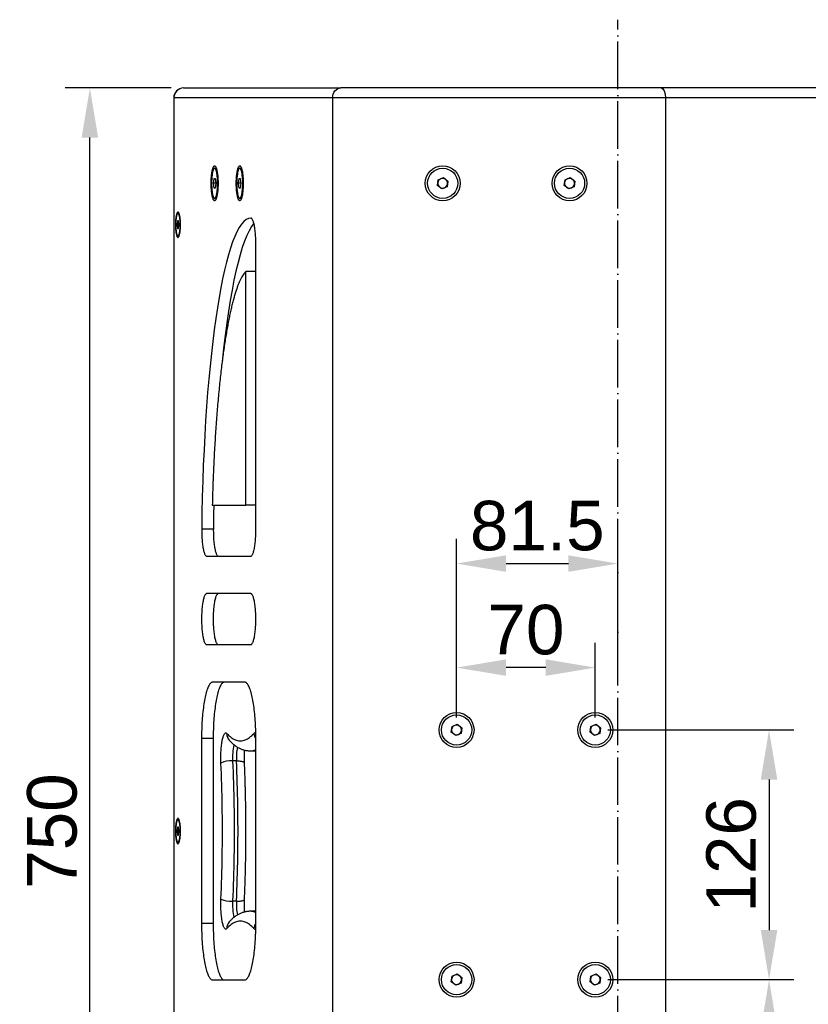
# Model space of a CAD drawing. Header units: millimetres. Extents: x 26293 to 29282, y 1612 to 3704.
# Tile 8 of 48: x 27691 to 28089, y 2661 to 3158. Entities that reach past the tile are written whole.
import ezdxf

# ---------------------------------------------------------------- set-up
doc = ezdxf.new("R2010")
doc.units = ezdxf.units.MM
doc.linetypes.add('ACAD_ISO04W100', pattern=[30, 24, -3, 0, -3])
for name, color, linetype in [('1', 7, 'Continuous'), ('2', 7, 'Continuous'), ('3', 1, 'ACAD_ISO04W100')]:
    doc.layers.add(name, color=color, linetype=linetype)
doc.styles.get("Standard").update_dxf_attribs({"font": 'arial.ttf'})
doc.dimstyles.new('ISO-25', dxfattribs={"dimscale": 10, "dimtxt": 2.5, "dimasz": 2.5, "dimexe": 1.25, "dimexo": 0.625, "dimtad": 1, "dimtoh": 1, "dimdsep": 46, "dimtxsty": 'Standard', "dimcen": 2.5, "dimadec": 1, "dimazin": 0, "dimtfac": 1, "dimtofl": 0, "dimtmove": 0, "dimatfit": 3, "dimfxl": 1, "dimarcsym": 0})

# ---------------------------------------------------------------- blocks, each defined once
blk = doc.blocks.new('*D9')
at = {"layer": '2', "color": 0, "lineweight": -2}
for p, q in [((27911.58, 2805.96), (27911.58, 2896.19)), ((27993.01, 2832.97), (27993.01, 2896.19)), ((27936.58, 2883.69), (27968.01, 2883.69))]:
    blk.add_line(p, q, dxfattribs=at)
at = {"layer": '2', "color": 0}
for points in [[(27936.58, 2887.85), (27936.58, 2879.52), (27911.58, 2883.69)], [(27968.01, 2887.85), (27968.01, 2879.52), (27993.01, 2883.69)]]:
    blk.add_solid(points, dxfattribs=at)
at = {"layer": 'Defpoints', "color": 0}
for p in [(27993.01, 2883.69), (27993.01, 2826.72), (27911.58, 2799.71)]:
    blk.add_point(p, dxfattribs=at)
at = {"layer": '2', "color": 0, "insert": (27952.3, 2902.7), "char_height": 25, "attachment_point": 5}
blk.add_mtext('81.5', dxfattribs=at)
blk = doc.blocks.new('*D10')
at = {"layer": '2', "color": 0, "lineweight": -2}
for p, q in [((27911.58, 2805.96), (27911.58, 2843.68)), ((27981.58, 2805.96), (27981.58, 2843.68)), ((27956.58, 2831.18), (27936.58, 2831.18))]:
    blk.add_line(p, q, dxfattribs=at)
at = {"layer": '2', "color": 0}
for points in [[(27936.58, 2835.35), (27936.58, 2827.02), (27911.58, 2831.18)], [(27956.58, 2835.35), (27956.58, 2827.02), (27981.58, 2831.18)]]:
    blk.add_solid(points, dxfattribs=at)
at = {"layer": 'Defpoints', "color": 0}
for p in [(27911.58, 2831.18), (27911.58, 2799.71), (27981.58, 2799.71)]:
    blk.add_point(p, dxfattribs=at)
at = {"layer": '2', "color": 0, "insert": (27946.58, 2850.2), "char_height": 25, "attachment_point": 5}
blk.add_mtext('70', dxfattribs=at)
blk = doc.blocks.new('*D11')
at = {"layer": '2', "color": 0, "lineweight": -2}
for p, q in [((27987.83, 2799.71), (28081.74, 2799.71)), ((28069.24, 2774.71), (28069.24, 2698.71)), ((27987.83, 2673.71), (28081.74, 2673.71))]:
    blk.add_line(p, q, dxfattribs=at)
at = {"layer": '2', "color": 0}
for points in [[(28065.08, 2774.71), (28073.41, 2774.71), (28069.24, 2799.71)], [(28065.08, 2698.71), (28073.41, 2698.71), (28069.24, 2673.71)]]:
    blk.add_solid(points, dxfattribs=at)
at = {"layer": 'Defpoints', "color": 0}
for p in [(27981.58, 2799.71), (27981.58, 2673.71), (28069.24, 2673.71)]:
    blk.add_point(p, dxfattribs=at)
at = {"layer": '2', "color": 0, "insert": (28050.23, 2736.71), "char_height": 25, "attachment_point": 5, "rotation": 90}
blk.add_mtext('126', dxfattribs=at)
blk = doc.blocks.new('*D12')
at = {"layer": '2', "color": 0, "lineweight": -2}
for p, q in [((27987.83, 2673.71), (28081.74, 2673.71)), ((28069.24, 2648.71), (28069.24, 2398.71)), ((27991.21, 2373.71), (28081.74, 2373.71))]:
    blk.add_line(p, q, dxfattribs=at)
at = {"layer": '2', "color": 0}
for points in [[(28065.08, 2648.71), (28073.41, 2648.71), (28069.24, 2673.71)], [(28065.08, 2398.71), (28073.41, 2398.71), (28069.24, 2373.71)]]:
    blk.add_solid(points, dxfattribs=at)
at = {"layer": 'Defpoints', "color": 0}
for p in [(27981.58, 2673.71), (27984.96, 2373.71), (28069.24, 2373.71)]:
    blk.add_point(p, dxfattribs=at)
at = {"layer": '2', "color": 0, "insert": (28050.22, 2523.71), "char_height": 25, "attachment_point": 5, "rotation": 90}
blk.add_mtext('300', dxfattribs=at)
blk = doc.blocks.new('*D19')
at = {"layer": '2', "color": 0, "lineweight": -2}
for p, q in [((27767.6, 3123.71), (27714.07, 3123.71)), ((27726.57, 2398.71), (27726.57, 3098.71)), ((27767.6, 2373.71), (27714.07, 2373.71))]:
    blk.add_line(p, q, dxfattribs=at)
at = {"layer": '2', "color": 0}
for points in [[(27722.41, 3098.71), (27730.74, 3098.71), (27726.57, 3123.71)], [(27722.41, 2398.71), (27730.74, 2398.71), (27726.57, 2373.71)]]:
    blk.add_solid(points, dxfattribs=at)
at = {"layer": 'Defpoints', "color": 0}
for p in [(27726.57, 3123.71), (27773.85, 3123.71), (27773.85, 2373.71)]:
    blk.add_point(p, dxfattribs=at)
at = {"layer": '2', "color": 0, "insert": (27707.56, 2748.71), "char_height": 25, "attachment_point": 5, "rotation": 90}
blk.add_mtext('750', dxfattribs=at)

msp = doc.modelspace()

# ---------------------------------------------------------------- linework, layer by layer
at = {"layer": '1'}
for p, q in [((27773.846, 3123.712), (27853.109, 3123.712)), ((28014.911, 3123.712), (27853.109, 3123.712)), ((28163.415, 3123.712), (28014.911, 3123.712)), ((27768.846, 3118.712), (27768.846, 3108.712)), ((27768.947, 3118.712), (27768.846, 3118.712)), ((27818.006, 3118.712), (27768.947, 3118.712)), ((27768.947, 3118.712), (27768.947, 3108.712)), ((27969.006, 3118.712), (27818.006, 3118.712)), ((27849.02, 3118.712), (27849.02, 2378.712)), ((28137.006, 3118.712), (27969.006, 3118.712)), ((28017.02, 3118.712), (28017.02, 3108.712)), ((27768.846, 3108.712), (27768.846, 2388.712)), ((27768.846, 3108.712), (27768.947, 3108.712)), ((27768.947, 3108.712), (27768.947, 2388.712)), ((28017.02, 3108.712), (28017.02, 2388.712)), ((27789.485, 3083.232), (27790.359, 3083.232)), ((27802.187, 3083.232), (27803.061, 3083.232)), ((27788.912, 3075.612), (27789.199, 3078.112)), ((27789.199, 3078.112), (27789.772, 3078.112)), ((27789.772, 3078.112), (27790.058, 3075.612)), ((27801.614, 3075.612), (27801.901, 3078.112)), ((27801.901, 3078.112), (27802.474, 3078.112)), ((27802.474, 3078.112), (27802.76, 3075.612)), ((27901.917, 3074.506), (27902.292, 3077.368)), ((27902.292, 3077.368), (27904.959, 3078.474)), ((27904.959, 3078.474), (27907.25, 3076.718)), ((27907.25, 3076.718), (27906.874, 3073.855)), ((27965.917, 3074.506), (27966.292, 3077.368)), ((27966.292, 3077.368), (27968.959, 3078.474)), ((27968.959, 3078.474), (27971.25, 3076.718)), ((27971.25, 3076.718), (27970.874, 3073.855)), ((27789.199, 3073.112), (27788.912, 3075.612)), ((27790.058, 3075.612), (27788.912, 3075.612)), ((27789.772, 3073.112), (27789.199, 3073.112)), ((27790.058, 3075.612), (27789.772, 3073.112)), ((27801.901, 3073.112), (27801.614, 3075.612)), ((27802.76, 3075.612), (27801.614, 3075.612)), ((27802.474, 3073.112), (27801.901, 3073.112)), ((27802.76, 3075.612), (27802.474, 3073.112)), ((27904.208, 3072.75), (27901.917, 3074.506)), ((27906.874, 3073.855), (27904.208, 3072.75)), ((27968.208, 3072.75), (27965.917, 3074.506)), ((27970.874, 3073.855), (27968.208, 3072.75)), ((27790.359, 3067.992), (27789.485, 3067.992)), ((27803.061, 3067.992), (27802.187, 3067.992)), ((27770.775, 3056.712), (27770.544, 3054.712)), ((27771.237, 3056.712), (27770.775, 3056.712)), ((27771.599, 3060.382), (27771.006, 3060.382)), ((27771.468, 3054.712), (27771.237, 3056.712)), ((27770.544, 3054.712), (27770.775, 3052.712)), ((27771.468, 3054.712), (27770.544, 3054.712)), ((27770.775, 3052.712), (27771.237, 3052.712)), ((27771.237, 3052.712), (27771.468, 3054.712)), ((27771.006, 3049.042), (27771.599, 3049.042)), ((27810.303, 2900.332), (27810.303, 3045.183)), ((27805.198, 2913.192), (27805.198, 3031.07)), ((27810.303, 3031.07), (27805.198, 3031.07)), ((27788.323, 2913.192), (27805.198, 2913.192)), ((27810.303, 2913.192), (27805.198, 2913.192)), ((27788.857, 2901.087), (27782.977, 2901.087)), ((27785.525, 2887.471), (27807.75, 2887.471)), ((27807.75, 2868.519), (27785.45, 2868.519)), ((27785.45, 2842.797), (27807.75, 2842.797)), ((27804.661, 2823.845), (27788.54, 2823.845)), ((27909.292, 2801.468), (27911.959, 2802.574)), ((27911.959, 2802.574), (27914.25, 2800.818)), ((27979.292, 2801.468), (27981.959, 2802.574)), ((27981.959, 2802.574), (27984.25, 2800.818)), ((27908.917, 2798.606), (27909.292, 2801.468)), ((27911.208, 2796.85), (27908.917, 2798.606)), ((27913.874, 2797.955), (27911.208, 2796.85)), ((27914.25, 2800.818), (27913.874, 2797.955)), ((27978.917, 2798.606), (27979.292, 2801.468)), ((27981.208, 2796.85), (27978.917, 2798.606)), ((27983.874, 2797.955), (27981.208, 2796.85)), ((27984.25, 2800.818), (27983.874, 2797.955)), ((27782.897, 2795.416), (27782.897, 2702.007)), ((27788.778, 2795.416), (27782.897, 2795.416)), ((27788.778, 2795.416), (27788.778, 2702.007)), ((27810.303, 2702.007), (27810.303, 2795.416)), ((27807.381, 2789.212), (27809.342, 2789.212)), ((27800.544, 2784.109), (27798.584, 2784.109)), ((27771.599, 2754.382), (27771.006, 2754.382)), ((27770.775, 2750.712), (27770.544, 2748.712)), ((27770.544, 2748.712), (27770.775, 2746.712)), ((27771.468, 2748.712), (27770.544, 2748.712)), ((27771.237, 2750.712), (27770.775, 2750.712)), ((27771.468, 2748.712), (27771.237, 2750.712)), ((27771.237, 2746.712), (27771.468, 2748.712)), ((27770.775, 2746.712), (27771.237, 2746.712)), ((27771.006, 2743.042), (27771.599, 2743.042)), ((27800.544, 2713.315), (27798.584, 2713.315)), ((27809.342, 2708.212), (27807.381, 2708.212)), ((27788.778, 2702.007), (27782.897, 2702.007)), ((27788.54, 2673.579), (27804.661, 2673.579)), ((27908.917, 2672.606), (27909.292, 2675.468)), ((27909.292, 2675.468), (27911.959, 2676.574)), ((27911.959, 2676.574), (27914.25, 2674.818)), ((27914.25, 2674.818), (27913.874, 2671.955)), ((27978.917, 2672.606), (27979.292, 2675.468)), ((27979.292, 2675.468), (27981.959, 2676.574)), ((27981.959, 2676.574), (27984.25, 2674.818)), ((27984.25, 2674.818), (27983.874, 2671.955)), ((27911.208, 2670.85), (27908.917, 2672.606)), ((27913.874, 2671.955), (27911.208, 2670.85)), ((27981.208, 2670.85), (27978.917, 2672.606)), ((27983.874, 2671.955), (27981.208, 2670.85))]:
    msp.add_line(p, q, dxfattribs=at)
at = {"layer": '1', "flags": 128}
for points in [[(27787.739, 3075.612), (27787.743, 3076.254), (27787.757, 3076.893), (27787.78, 3077.525), (27787.813, 3078.147), (27787.854, 3078.755), (27787.904, 3079.347), (27787.962, 3079.919), (27788.029, 3080.467), (27788.103, 3080.99), (27788.184, 3081.484), (27788.273, 3081.947), (27788.368, 3082.376), (27788.469, 3082.769), (27788.575, 3083.123), (27788.687, 3083.438), (27788.802, 3083.711), (27788.921, 3083.941), (27789.043, 3084.126), (27789.168, 3084.265), (27789.294, 3084.359), (27789.421, 3084.406), (27789.549, 3084.406), (27789.676, 3084.359), (27789.802, 3084.265), (27789.927, 3084.126), (27790.049, 3083.941), (27790.168, 3083.711), (27790.284, 3083.438), (27790.395, 3083.123), (27790.501, 3082.769), (27790.602, 3082.376), (27790.697, 3081.947), (27790.786, 3081.484), (27790.868, 3080.99), (27790.942, 3080.467), (27791.008, 3079.919), (27791.067, 3079.347), (27791.117, 3078.755), (27791.158, 3078.147), (27791.19, 3077.525), (27791.213, 3076.893), (27791.227, 3076.254), (27791.232, 3075.612), (27791.227, 3074.969), (27791.213, 3074.331), (27791.19, 3073.698), (27791.158, 3073.077), (27791.117, 3072.468), (27791.067, 3071.877), (27791.008, 3071.305), (27790.942, 3070.756), (27790.868, 3070.234), (27790.786, 3069.739), (27790.697, 3069.277), (27790.602, 3068.848), (27790.501, 3068.455), (27790.395, 3068.1), (27790.284, 3067.786), (27790.168, 3067.513), (27790.049, 3067.283), (27789.927, 3067.098), (27789.802, 3066.958), (27789.676, 3066.865), (27789.549, 3066.818), (27789.421, 3066.818), (27789.294, 3066.865), (27789.168, 3066.958), (27789.043, 3067.098), (27788.921, 3067.283), (27788.802, 3067.513), (27788.687, 3067.786), (27788.575, 3068.1), (27788.469, 3068.455), (27788.368, 3068.848), (27788.273, 3069.277), (27788.184, 3069.739), (27788.103, 3070.234), (27788.029, 3070.756), (27787.962, 3071.305), (27787.904, 3071.877), (27787.854, 3072.468), (27787.813, 3073.077), (27787.78, 3073.698), (27787.757, 3074.331), (27787.743, 3074.969), (27787.739, 3075.612)], [(27790.998, 3075.612), (27790.993, 3076.21), (27790.979, 3076.804), (27790.956, 3077.391), (27790.924, 3077.967), (27790.882, 3078.528), (27790.833, 3079.071), (27790.775, 3079.593), (27790.709, 3080.091), (27790.635, 3080.561), (27790.555, 3081), (27790.467, 3081.406), (27790.374, 3081.777), (27790.275, 3082.109), (27790.172, 3082.401), (27790.064, 3082.652), (27789.953, 3082.859), (27789.838, 3083.021), (27789.722, 3083.138), (27789.604, 3083.208), (27789.485, 3083.232), (27789.367, 3083.208), (27789.249, 3083.138), (27789.132, 3083.021), (27789.018, 3082.859), (27788.906, 3082.652), (27788.799, 3082.401), (27788.695, 3082.109), (27788.596, 3081.777), (27788.503, 3081.406), (27788.416, 3081), (27788.335, 3080.561), (27788.262, 3080.091), (27788.196, 3079.593), (27788.138, 3079.071), (27788.088, 3078.528), (27788.047, 3077.967), (27788.015, 3077.391), (27787.991, 3076.804), (27787.978, 3076.21), (27787.973, 3075.612), (27787.978, 3075.014), (27787.991, 3074.42), (27788.015, 3073.833), (27788.047, 3073.257), (27788.088, 3072.696), (27788.138, 3072.152), (27788.196, 3071.63), (27788.262, 3071.133), (27788.335, 3070.663), (27788.416, 3070.224), (27788.503, 3069.818), (27788.596, 3069.447), (27788.695, 3069.115), (27788.799, 3068.822), (27788.906, 3068.572), (27789.018, 3068.365), (27789.132, 3068.202), (27789.249, 3068.086), (27789.367, 3068.015), (27789.485, 3067.992), (27789.604, 3068.015), (27789.722, 3068.086), (27789.838, 3068.202), (27789.953, 3068.365), (27790.064, 3068.572), (27790.172, 3068.822), (27790.275, 3069.115), (27790.374, 3069.447), (27790.467, 3069.818), (27790.555, 3070.224), (27790.635, 3070.663), (27790.709, 3071.133), (27790.775, 3071.63), (27790.833, 3072.152), (27790.882, 3072.696), (27790.924, 3073.257), (27790.956, 3073.833), (27790.979, 3074.42), (27790.993, 3075.014), (27790.998, 3075.612)], [(27800.441, 3075.612), (27800.445, 3076.254), (27800.459, 3076.893), (27800.483, 3077.525), (27800.515, 3078.147), (27800.556, 3078.755), (27800.606, 3079.347), (27800.664, 3079.919), (27800.731, 3080.467), (27800.805, 3080.99), (27800.887, 3081.484), (27800.975, 3081.947), (27801.07, 3082.376), (27801.171, 3082.769), (27801.278, 3083.123), (27801.389, 3083.438), (27801.504, 3083.711), (27801.623, 3083.941), (27801.746, 3084.126), (27801.87, 3084.265), (27801.996, 3084.359), (27802.124, 3084.406), (27802.251, 3084.406), (27802.378, 3084.359), (27802.505, 3084.265), (27802.629, 3084.126), (27802.751, 3083.941), (27802.87, 3083.711), (27802.986, 3083.438), (27803.097, 3083.123), (27803.204, 3082.769), (27803.305, 3082.376), (27803.4, 3081.947), (27803.488, 3081.484), (27803.57, 3080.99), (27803.644, 3080.467), (27803.71, 3079.919), (27803.769, 3079.347), (27803.819, 3078.755), (27803.86, 3078.147), (27803.892, 3077.525), (27803.915, 3076.893), (27803.929, 3076.254), (27803.934, 3075.612), (27803.929, 3074.969), (27803.915, 3074.331), (27803.892, 3073.698), (27803.86, 3073.077), (27803.819, 3072.468), (27803.769, 3071.877), (27803.71, 3071.305), (27803.644, 3070.756), (27803.57, 3070.234), (27803.488, 3069.739), (27803.4, 3069.277), (27803.305, 3068.848), (27803.204, 3068.455), (27803.097, 3068.1), (27802.986, 3067.786), (27802.87, 3067.513), (27802.751, 3067.283), (27802.629, 3067.098), (27802.505, 3066.958), (27802.378, 3066.865), (27802.251, 3066.818), (27802.124, 3066.818), (27801.996, 3066.865), (27801.87, 3066.958), (27801.746, 3067.098), (27801.623, 3067.283), (27801.504, 3067.513), (27801.389, 3067.786), (27801.278, 3068.1), (27801.171, 3068.455), (27801.07, 3068.848), (27800.975, 3069.277), (27800.887, 3069.739), (27800.805, 3070.234), (27800.731, 3070.756), (27800.664, 3071.305), (27800.606, 3071.877), (27800.556, 3072.468), (27800.515, 3073.077), (27800.483, 3073.698), (27800.459, 3074.331), (27800.445, 3074.969), (27800.441, 3075.612)], [(27803.7, 3075.612), (27803.695, 3076.21), (27803.681, 3076.804), (27803.658, 3077.391), (27803.626, 3077.967), (27803.585, 3078.528), (27803.535, 3079.071), (27803.477, 3079.593), (27803.411, 3080.091), (27803.337, 3080.561), (27803.257, 3081), (27803.17, 3081.406), (27803.076, 3081.777), (27802.978, 3082.109), (27802.874, 3082.401), (27802.766, 3082.652), (27802.655, 3082.859), (27802.54, 3083.021), (27802.424, 3083.138), (27802.306, 3083.208), (27802.187, 3083.232), (27802.069, 3083.208), (27801.951, 3083.138), (27801.834, 3083.021), (27801.72, 3082.859), (27801.609, 3082.652), (27801.501, 3082.401), (27801.397, 3082.109), (27801.298, 3081.777), (27801.205, 3081.406), (27801.118, 3081), (27801.037, 3080.561), (27800.964, 3080.091), (27800.898, 3079.593), (27800.84, 3079.071), (27800.79, 3078.528), (27800.749, 3077.967), (27800.717, 3077.391), (27800.694, 3076.804), (27800.68, 3076.21), (27800.675, 3075.612), (27800.68, 3075.014), (27800.694, 3074.42), (27800.717, 3073.833), (27800.749, 3073.257), (27800.79, 3072.696), (27800.84, 3072.152), (27800.898, 3071.63), (27800.964, 3071.133), (27801.037, 3070.663), (27801.118, 3070.224), (27801.205, 3069.818), (27801.298, 3069.447), (27801.397, 3069.115), (27801.501, 3068.822), (27801.609, 3068.572), (27801.72, 3068.365), (27801.834, 3068.202), (27801.951, 3068.086), (27802.069, 3068.015), (27802.187, 3067.992), (27802.306, 3068.015), (27802.424, 3068.086), (27802.54, 3068.202), (27802.655, 3068.365), (27802.766, 3068.572), (27802.874, 3068.822), (27802.978, 3069.115), (27803.076, 3069.447), (27803.17, 3069.818), (27803.257, 3070.224), (27803.337, 3070.663), (27803.411, 3071.133), (27803.477, 3071.63), (27803.535, 3072.152), (27803.585, 3072.696), (27803.626, 3073.257), (27803.658, 3073.833), (27803.681, 3074.42), (27803.695, 3075.014), (27803.7, 3075.612)], [(27772.286, 3054.712), (27772.281, 3055.262), (27772.267, 3055.808), (27772.243, 3056.346), (27772.21, 3056.872), (27772.169, 3057.382), (27772.119, 3057.872), (27772.06, 3058.339), (27771.994, 3058.779), (27771.92, 3059.188), (27771.84, 3059.565), (27771.754, 3059.906), (27771.662, 3060.208), (27771.565, 3060.469), (27771.464, 3060.688), (27771.359, 3060.863), (27771.252, 3060.992), (27771.143, 3061.075), (27771.033, 3061.11), (27770.923, 3061.099), (27770.814, 3061.039), (27770.706, 3060.933), (27770.6, 3060.781), (27770.497, 3060.584), (27770.398, 3060.344), (27770.303, 3060.062), (27770.214, 3059.74), (27770.131, 3059.381), (27770.054, 3058.987), (27769.984, 3058.562), (27769.921, 3058.109), (27769.867, 3057.63), (27769.821, 3057.129), (27769.784, 3056.611), (27769.756, 3056.078), (27769.737, 3055.536), (27769.727, 3054.987), (27769.727, 3054.436), (27769.737, 3053.888), (27769.756, 3053.345), (27769.784, 3052.813), (27769.821, 3052.295), (27769.867, 3051.794), (27769.921, 3051.315), (27769.984, 3050.861), (27770.054, 3050.436), (27770.131, 3050.043), (27770.214, 3049.684), (27770.303, 3049.362), (27770.398, 3049.08), (27770.497, 3048.839), (27770.6, 3048.642), (27770.706, 3048.49), (27770.814, 3048.384), (27770.923, 3048.325), (27771.033, 3048.313), (27771.143, 3048.349), (27771.252, 3048.431), (27771.359, 3048.561), (27771.464, 3048.735), (27771.565, 3048.954), (27771.662, 3049.216), (27771.754, 3049.518), (27771.84, 3049.859), (27771.92, 3050.235), (27771.994, 3050.645), (27772.06, 3051.085), (27772.119, 3051.552), (27772.169, 3052.042), (27772.21, 3052.552), (27772.243, 3053.078), (27772.267, 3053.616), (27772.281, 3054.162), (27772.286, 3054.712)], [(27769.872, 3054.712), (27769.877, 3054.196), (27769.891, 3053.685), (27769.914, 3053.182), (27769.946, 3052.692), (27769.988, 3052.219), (27770.037, 3051.766), (27770.095, 3051.337), (27770.16, 3050.937), (27770.232, 3050.568), (27770.31, 3050.233), (27770.395, 3049.936), (27770.484, 3049.678), (27770.578, 3049.461), (27770.675, 3049.288), (27770.775, 3049.16), (27770.877, 3049.079), (27770.98, 3049.043), (27771.083, 3049.055), (27771.186, 3049.114), (27771.287, 3049.219), (27771.385, 3049.369), (27771.481, 3049.564), (27771.573, 3049.801), (27771.66, 3050.08), (27771.741, 3050.396), (27771.817, 3050.748), (27771.885, 3051.134), (27771.947, 3051.548), (27772, 3051.989), (27772.046, 3052.453), (27772.082, 3052.935), (27772.11, 3053.432), (27772.129, 3053.94), (27772.138, 3054.454), (27772.138, 3054.97), (27772.129, 3055.484), (27772.11, 3055.991), (27772.082, 3056.488), (27772.046, 3056.971), (27772, 3057.434), (27771.947, 3057.875), (27771.885, 3058.29), (27771.817, 3058.675), (27771.741, 3059.028), (27771.66, 3059.344), (27771.573, 3059.622), (27771.481, 3059.86), (27771.385, 3060.054), (27771.287, 3060.205), (27771.186, 3060.31), (27771.083, 3060.369), (27770.98, 3060.38), (27770.877, 3060.345), (27770.775, 3060.263), (27770.675, 3060.135), (27770.578, 3059.962), (27770.484, 3059.746), (27770.395, 3059.488), (27770.31, 3059.19), (27770.232, 3058.856), (27770.16, 3058.487), (27770.095, 3058.086), (27770.037, 3057.658), (27769.988, 3057.205), (27769.946, 3056.732), (27769.914, 3056.242), (27769.891, 3055.739), (27769.877, 3055.227), (27769.872, 3054.712)], [(27810.303, 3045.183), (27810.298, 3045.96), (27810.284, 3046.733), (27810.261, 3047.501), (27810.229, 3048.261), (27810.187, 3049.009), (27810.137, 3049.744), (27810.078, 3050.461), (27810.01, 3051.16), (27809.935, 3051.836), (27809.851, 3052.489), (27809.76, 3053.114), (27809.661, 3053.711), (27809.555, 3054.277), (27809.443, 3054.809), (27809.325, 3055.307), (27809.2, 3055.767), (27809.071, 3056.189), (27808.937, 3056.571), (27808.798, 3056.911), (27808.656, 3057.208), (27808.51, 3057.461), (27808.361, 3057.67), (27808.21, 3057.833), (27808.058, 3057.95), (27807.905, 3058.02), (27807.75, 3058.044)], [(27782.977, 2901.087), (27782.972, 2900.311), (27782.977, 2899.535), (27782.991, 2898.762), (27783.015, 2897.995), (27783.047, 2897.237), (27783.089, 2896.49), (27783.139, 2895.756), (27783.198, 2895.04), (27783.266, 2894.342), (27783.342, 2893.667), (27783.426, 2893.016), (27783.517, 2892.391), (27783.616, 2891.795), (27783.721, 2891.231), (27783.834, 2890.699), (27783.952, 2890.203), (27784.076, 2889.743), (27784.206, 2889.322), (27784.34, 2888.941), (27784.478, 2888.602), (27784.621, 2888.305), (27784.766, 2888.052), (27784.915, 2887.844), (27785.065, 2887.681), (27785.217, 2887.565), (27785.371, 2887.495), (27785.525, 2887.471)], [(27788.857, 2901.087), (27788.853, 2900.311), (27788.858, 2899.535), (27788.872, 2898.762), (27788.895, 2897.995), (27788.928, 2897.237), (27788.97, 2896.49), (27789.02, 2895.756), (27789.079, 2895.04), (27789.147, 2894.342), (27789.222, 2893.667), (27789.306, 2893.016), (27789.398, 2892.391), (27789.496, 2891.795), (27789.602, 2891.231), (27789.714, 2890.699), (27789.833, 2890.203), (27789.957, 2889.743), (27790.086, 2889.322), (27790.22, 2888.941), (27790.359, 2888.602), (27790.501, 2888.305), (27790.647, 2888.052), (27790.795, 2887.844), (27790.946, 2887.681), (27791.098, 2887.565), (27791.251, 2887.495), (27791.405, 2887.471)], [(27807.75, 2887.471), (27807.905, 2887.495), (27808.058, 2887.565), (27808.21, 2887.682), (27808.361, 2887.845), (27808.51, 2888.054), (27808.656, 2888.307), (27808.798, 2888.604), (27808.937, 2888.944), (27809.071, 2889.326), (27809.2, 2889.748), (27809.325, 2890.208), (27809.443, 2890.706), (27809.555, 2891.238), (27809.661, 2891.804), (27809.76, 2892.4), (27809.851, 2893.026), (27809.935, 2893.679), (27810.01, 2894.355), (27810.078, 2895.054), (27810.137, 2895.771), (27810.187, 2896.506), (27810.229, 2897.254), (27810.261, 2898.014), (27810.284, 2898.782), (27810.298, 2899.555), (27810.303, 2900.332)], [(27785.45, 2868.519), (27785.296, 2868.495), (27785.142, 2868.425), (27784.99, 2868.308), (27784.839, 2868.145), (27784.691, 2867.936), (27784.545, 2867.683), (27784.402, 2867.386), (27784.264, 2867.046), (27784.129, 2866.664), (27784, 2866.242), (27783.876, 2865.782), (27783.757, 2865.284), (27783.645, 2864.752), (27783.539, 2864.186), (27783.441, 2863.589), (27783.349, 2862.964), (27783.266, 2862.311), (27783.19, 2861.635), (27783.122, 2860.936), (27783.063, 2860.219), (27783.013, 2859.484), (27782.972, 2858.736), (27782.939, 2857.976), (27782.916, 2857.208), (27782.902, 2856.435), (27782.897, 2855.658), (27782.902, 2854.882), (27782.916, 2854.108), (27782.939, 2853.34), (27782.972, 2852.58), (27783.013, 2851.832), (27783.063, 2851.098), (27783.122, 2850.38), (27783.19, 2849.681), (27783.266, 2849.005), (27783.349, 2848.352), (27783.441, 2847.727), (27783.539, 2847.13), (27783.645, 2846.564), (27783.757, 2846.032), (27783.876, 2845.534), (27784, 2845.074), (27784.129, 2844.652), (27784.264, 2844.271), (27784.402, 2843.93), (27784.545, 2843.633), (27784.691, 2843.38), (27784.839, 2843.171), (27784.99, 2843.008), (27785.142, 2842.891), (27785.296, 2842.821), (27785.45, 2842.797)], [(27791.331, 2868.519), (27791.176, 2868.495), (27791.023, 2868.425), (27790.87, 2868.308), (27790.72, 2868.145), (27790.571, 2867.936), (27790.425, 2867.683), (27790.283, 2867.386), (27790.144, 2867.046), (27790.01, 2866.664), (27789.881, 2866.242), (27789.756, 2865.782), (27789.638, 2865.284), (27789.526, 2864.752), (27789.42, 2864.186), (27789.321, 2863.589), (27789.23, 2862.964), (27789.146, 2862.311), (27789.07, 2861.635), (27789.003, 2860.936), (27788.944, 2860.219), (27788.894, 2859.484), (27788.852, 2858.736), (27788.82, 2857.976), (27788.797, 2857.208), (27788.783, 2856.435), (27788.778, 2855.658), (27788.783, 2854.882), (27788.797, 2854.108), (27788.82, 2853.34), (27788.852, 2852.58), (27788.894, 2851.832), (27788.944, 2851.098), (27789.003, 2850.38), (27789.07, 2849.681), (27789.146, 2849.005), (27789.23, 2848.352), (27789.321, 2847.727), (27789.42, 2847.13), (27789.526, 2846.564), (27789.638, 2846.032), (27789.756, 2845.534), (27789.881, 2845.074), (27790.01, 2844.652), (27790.144, 2844.271), (27790.283, 2843.93), (27790.425, 2843.633), (27790.571, 2843.38), (27790.72, 2843.171), (27790.87, 2843.008), (27791.023, 2842.891), (27791.176, 2842.821), (27791.331, 2842.797)], [(27807.75, 2842.797), (27807.905, 2842.821), (27808.058, 2842.891), (27808.21, 2843.008), (27808.361, 2843.171), (27808.51, 2843.38), (27808.656, 2843.633), (27808.798, 2843.93), (27808.937, 2844.271), (27809.071, 2844.652), (27809.2, 2845.074), (27809.325, 2845.534), (27809.443, 2846.032), (27809.555, 2846.564), (27809.661, 2847.13), (27809.76, 2847.727), (27809.851, 2848.352), (27809.935, 2849.005), (27810.01, 2849.681), (27810.078, 2850.38), (27810.137, 2851.098), (27810.187, 2851.832), (27810.229, 2852.58), (27810.261, 2853.34), (27810.284, 2854.108), (27810.298, 2854.882), (27810.303, 2855.658), (27810.298, 2856.435), (27810.284, 2857.208), (27810.261, 2857.976), (27810.229, 2858.736), (27810.187, 2859.484), (27810.137, 2860.219), (27810.078, 2860.936), (27810.01, 2861.635), (27809.935, 2862.311), (27809.851, 2862.964), (27809.76, 2863.589), (27809.661, 2864.186), (27809.555, 2864.752), (27809.443, 2865.284), (27809.325, 2865.782), (27809.2, 2866.242), (27809.071, 2866.664), (27808.937, 2867.046), (27808.798, 2867.386), (27808.656, 2867.683), (27808.51, 2867.936), (27808.361, 2868.145), (27808.21, 2868.308), (27808.058, 2868.425), (27807.905, 2868.495), (27807.75, 2868.519)], [(27788.54, 2823.845), (27788.307, 2823.821), (27788.074, 2823.748), (27787.842, 2823.627), (27787.611, 2823.457), (27787.382, 2823.24), (27787.155, 2822.975), (27786.93, 2822.663), (27786.708, 2822.305), (27786.489, 2821.9), (27786.273, 2821.45), (27786.062, 2820.956), (27785.854, 2820.419), (27785.652, 2819.838), (27785.454, 2819.216), (27785.261, 2818.553), (27785.074, 2817.85), (27784.893, 2817.11), (27784.718, 2816.332), (27784.55, 2815.518), (27784.389, 2814.67), (27784.234, 2813.79), (27784.087, 2812.878), (27783.948, 2811.935), (27783.816, 2810.965), (27783.693, 2809.968), (27783.577, 2808.947), (27783.471, 2807.902), (27783.373, 2806.836), (27783.283, 2805.75), (27783.203, 2804.647), (27783.132, 2803.528), (27783.07, 2802.395), (27783.017, 2801.25), (27782.974, 2800.095), (27782.941, 2798.933), (27782.917, 2797.764), (27782.902, 2796.591), (27782.897, 2795.416)], [(27794.42, 2823.845), (27794.187, 2823.821), (27793.954, 2823.748), (27793.722, 2823.627), (27793.492, 2823.457), (27793.262, 2823.24), (27793.035, 2822.975), (27792.81, 2822.663), (27792.588, 2822.305), (27792.369, 2821.9), (27792.154, 2821.45), (27791.942, 2820.956), (27791.735, 2820.419), (27791.532, 2819.838), (27791.334, 2819.216), (27791.142, 2818.553), (27790.955, 2817.85), (27790.774, 2817.11), (27790.599, 2816.332), (27790.431, 2815.518), (27790.269, 2814.67), (27790.115, 2813.79), (27789.968, 2812.878), (27789.828, 2811.935), (27789.697, 2810.965), (27789.573, 2809.968), (27789.458, 2808.947), (27789.351, 2807.902), (27789.253, 2806.836), (27789.164, 2805.75), (27789.084, 2804.647), (27789.013, 2803.528), (27788.951, 2802.395), (27788.898, 2801.25), (27788.855, 2800.095), (27788.821, 2798.933), (27788.797, 2797.764), (27788.783, 2796.591), (27788.778, 2795.416)], [(27810.303, 2795.416), (27810.298, 2796.591), (27810.284, 2797.764), (27810.26, 2798.933), (27810.226, 2800.095), (27810.183, 2801.25), (27810.13, 2802.395), (27810.068, 2803.528), (27809.997, 2804.647), (27809.917, 2805.75), (27809.828, 2806.836), (27809.73, 2807.902), (27809.623, 2808.947), (27809.508, 2809.968), (27809.384, 2810.965), (27809.253, 2811.935), (27809.113, 2812.878), (27808.966, 2813.79), (27808.812, 2814.67), (27808.65, 2815.518), (27808.482, 2816.332), (27808.307, 2817.11), (27808.126, 2817.85), (27807.939, 2818.553), (27807.747, 2819.216), (27807.549, 2819.838), (27807.346, 2820.419), (27807.139, 2820.956), (27806.927, 2821.45), (27806.712, 2821.9), (27806.493, 2822.305), (27806.271, 2822.663), (27806.046, 2822.975), (27805.818, 2823.24), (27805.589, 2823.457), (27805.358, 2823.627), (27805.127, 2823.748), (27804.894, 2823.821), (27804.661, 2823.845)], [(27792.714, 2783.04), (27792.685, 2783.809), (27792.667, 2784.585), (27792.657, 2785.365), (27792.658, 2786.147), (27792.668, 2786.927), (27792.688, 2787.702), (27792.718, 2788.47), (27792.757, 2789.226), (27792.805, 2789.969), (27792.862, 2790.696), (27792.928, 2791.402), (27793.003, 2792.087), (27793.087, 2792.747), (27793.178, 2793.379), (27793.277, 2793.981), (27793.383, 2794.551), (27793.496, 2795.086), (27793.616, 2795.584), (27793.741, 2796.044), (27793.872, 2796.464), (27794.008, 2796.841), (27794.148, 2797.175), (27794.292, 2797.464), (27794.44, 2797.708), (27794.59, 2797.904), (27794.742, 2798.052), (27794.896, 2798.153), (27795.051, 2798.204), (27795.206, 2798.207), (27795.361, 2798.161), (27795.515, 2798.066), (27795.668, 2797.923)], [(27795.668, 2797.923), (27796.205, 2797.355), (27796.745, 2796.833), (27797.286, 2796.359), (27797.828, 2795.931), (27798.373, 2795.551), (27798.918, 2795.218), (27799.464, 2794.933), (27800.011, 2794.694), (27800.559, 2794.504), (27801.108, 2794.361), (27801.657, 2794.265), (27802.206, 2794.218), (27802.755, 2794.218), (27803.305, 2794.265), (27803.854, 2794.361), (27804.402, 2794.504), (27804.95, 2794.694), (27805.497, 2794.933), (27806.044, 2795.218), (27806.589, 2795.551), (27807.133, 2795.931), (27807.676, 2796.359), (27808.217, 2796.833), (27808.756, 2797.355), (27809.294, 2797.923)], [(27792.714, 2714.383), (27792.827, 2717.092), (27792.93, 2719.81), (27793.024, 2722.537), (27793.109, 2725.271), (27793.184, 2728.012), (27793.251, 2730.76), (27793.307, 2733.513), (27793.355, 2736.27), (27793.392, 2739.031), (27793.421, 2741.795), (27793.44, 2744.561), (27793.449, 2747.328), (27793.449, 2750.096), (27793.44, 2752.863), (27793.421, 2755.629), (27793.392, 2758.393), (27793.355, 2761.154), (27793.307, 2763.911), (27793.251, 2766.664), (27793.184, 2769.411), (27793.109, 2772.153), (27793.024, 2774.887), (27792.93, 2777.614), (27792.827, 2780.332), (27792.714, 2783.04)], [(27798.584, 2784.109), (27798.7, 2781.316), (27798.807, 2778.513), (27798.904, 2775.702), (27798.991, 2772.882), (27799.069, 2770.056), (27799.137, 2767.223), (27799.196, 2764.384), (27799.244, 2761.541), (27799.283, 2758.694), (27799.313, 2755.844), (27799.332, 2752.992), (27799.342, 2750.139), (27799.342, 2747.285), (27799.332, 2744.432), (27799.313, 2741.58), (27799.283, 2738.73), (27799.244, 2735.883), (27799.196, 2733.04), (27799.137, 2730.201), (27799.069, 2727.368), (27798.991, 2724.541), (27798.904, 2721.722), (27798.807, 2718.91), (27798.7, 2716.108), (27798.584, 2713.315)], [(27800.544, 2713.315), (27800.66, 2716.108), (27800.767, 2718.91), (27800.864, 2721.722), (27800.952, 2724.541), (27801.029, 2727.368), (27801.097, 2730.201), (27801.156, 2733.04), (27801.205, 2735.883), (27801.244, 2738.73), (27801.273, 2741.58), (27801.292, 2744.432), (27801.302, 2747.285), (27801.302, 2750.139), (27801.292, 2752.992), (27801.273, 2755.844), (27801.244, 2758.694), (27801.205, 2761.541), (27801.156, 2764.384), (27801.097, 2767.223), (27801.029, 2770.056), (27800.952, 2772.882), (27800.864, 2775.702), (27800.767, 2778.513), (27800.66, 2781.316), (27800.544, 2784.109)], [(27800.544, 2784.109), (27801.02, 2784.104), (27801.481, 2784.088), (27801.925, 2784.063), (27802.345, 2784.028), (27802.74, 2783.983), (27803.103, 2783.929), (27803.433, 2783.866), (27803.725, 2783.796), (27803.978, 2783.718), (27804.188, 2783.634), (27804.353, 2783.544), (27804.473, 2783.449), (27804.545, 2783.351), (27804.57, 2783.257)], [(27772.286, 2748.712), (27772.281, 2749.262), (27772.267, 2749.808), (27772.243, 2750.346), (27772.21, 2750.872), (27772.169, 2751.382), (27772.119, 2751.872), (27772.06, 2752.339), (27771.994, 2752.779), (27771.92, 2753.188), (27771.84, 2753.565), (27771.754, 2753.906), (27771.662, 2754.208), (27771.565, 2754.469), (27771.464, 2754.688), (27771.359, 2754.863), (27771.252, 2754.992), (27771.143, 2755.075), (27771.033, 2755.11), (27770.923, 2755.099), (27770.814, 2755.039), (27770.706, 2754.933), (27770.6, 2754.781), (27770.497, 2754.584), (27770.398, 2754.344), (27770.303, 2754.062), (27770.214, 2753.74), (27770.131, 2753.381), (27770.054, 2752.987), (27769.984, 2752.562), (27769.921, 2752.109), (27769.867, 2751.63), (27769.821, 2751.129), (27769.784, 2750.611), (27769.756, 2750.078), (27769.737, 2749.536), (27769.727, 2748.987), (27769.727, 2748.436), (27769.737, 2747.888), (27769.756, 2747.345), (27769.784, 2746.813), (27769.821, 2746.295), (27769.867, 2745.794), (27769.921, 2745.315), (27769.984, 2744.861), (27770.054, 2744.436), (27770.131, 2744.043), (27770.214, 2743.684), (27770.303, 2743.362), (27770.398, 2743.08), (27770.497, 2742.839), (27770.6, 2742.642), (27770.706, 2742.49), (27770.814, 2742.384), (27770.923, 2742.325), (27771.033, 2742.313), (27771.143, 2742.349), (27771.252, 2742.431), (27771.359, 2742.561), (27771.464, 2742.735), (27771.565, 2742.954), (27771.662, 2743.216), (27771.754, 2743.518), (27771.84, 2743.859), (27771.92, 2744.235), (27771.994, 2744.645), (27772.06, 2745.085), (27772.119, 2745.552), (27772.169, 2746.042), (27772.21, 2746.552), (27772.243, 2747.078), (27772.267, 2747.616), (27772.281, 2748.162), (27772.286, 2748.712)], [(27769.872, 2748.712), (27769.877, 2748.196), (27769.891, 2747.685), (27769.914, 2747.182), (27769.946, 2746.692), (27769.988, 2746.219), (27770.037, 2745.766), (27770.095, 2745.337), (27770.16, 2744.937), (27770.232, 2744.568), (27770.31, 2744.233), (27770.395, 2743.936), (27770.484, 2743.678), (27770.578, 2743.461), (27770.675, 2743.288), (27770.775, 2743.16), (27770.877, 2743.079), (27770.98, 2743.043), (27771.083, 2743.055), (27771.186, 2743.114), (27771.287, 2743.219), (27771.385, 2743.369), (27771.481, 2743.564), (27771.573, 2743.801), (27771.66, 2744.08), (27771.741, 2744.396), (27771.817, 2744.748), (27771.885, 2745.134), (27771.947, 2745.548), (27772, 2745.989), (27772.046, 2746.453), (27772.082, 2746.935), (27772.11, 2747.432), (27772.129, 2747.94), (27772.138, 2748.454), (27772.138, 2748.97), (27772.129, 2749.484), (27772.11, 2749.991), (27772.082, 2750.488), (27772.046, 2750.971), (27772, 2751.434), (27771.947, 2751.875), (27771.885, 2752.29), (27771.817, 2752.675), (27771.741, 2753.028), (27771.66, 2753.344), (27771.573, 2753.622), (27771.481, 2753.86), (27771.385, 2754.054), (27771.287, 2754.205), (27771.186, 2754.31), (27771.083, 2754.369), (27770.98, 2754.38), (27770.877, 2754.345), (27770.775, 2754.263), (27770.675, 2754.135), (27770.578, 2753.962), (27770.484, 2753.746), (27770.395, 2753.488), (27770.31, 2753.19), (27770.232, 2752.856), (27770.16, 2752.487), (27770.095, 2752.086), (27770.037, 2751.658), (27769.988, 2751.205), (27769.946, 2750.732), (27769.914, 2750.242), (27769.891, 2749.739), (27769.877, 2749.227), (27769.872, 2748.712)], [(27795.668, 2699.501), (27795.515, 2699.358), (27795.361, 2699.263), (27795.206, 2699.217), (27795.051, 2699.219), (27794.896, 2699.271), (27794.742, 2699.371), (27794.59, 2699.52), (27794.44, 2699.716), (27794.292, 2699.959), (27794.148, 2700.248), (27794.008, 2700.582), (27793.872, 2700.96), (27793.741, 2701.379), (27793.616, 2701.839), (27793.496, 2702.338), (27793.383, 2702.873), (27793.277, 2703.443), (27793.178, 2704.045), (27793.087, 2704.677), (27793.003, 2705.337), (27792.928, 2706.021), (27792.862, 2706.728), (27792.805, 2707.454), (27792.757, 2708.197), (27792.718, 2708.954), (27792.688, 2709.721), (27792.668, 2710.497), (27792.658, 2711.277), (27792.657, 2712.058), (27792.667, 2712.839), (27792.685, 2713.615), (27792.714, 2714.383)], [(27800.544, 2713.315), (27801.02, 2713.32), (27801.481, 2713.335), (27801.925, 2713.361), (27802.345, 2713.396), (27802.74, 2713.441), (27803.103, 2713.495), (27803.433, 2713.557), (27803.725, 2713.628), (27803.978, 2713.705), (27804.188, 2713.79), (27804.353, 2713.88), (27804.473, 2713.974), (27804.545, 2714.073), (27804.57, 2714.166)], [(27809.294, 2699.501), (27808.756, 2700.069), (27808.217, 2700.59), (27807.676, 2701.065), (27807.133, 2701.492), (27806.589, 2701.872), (27806.044, 2702.205), (27805.497, 2702.491), (27804.95, 2702.729), (27804.402, 2702.92), (27803.854, 2703.063), (27803.305, 2703.158), (27802.755, 2703.206), (27802.206, 2703.206), (27801.657, 2703.158), (27801.108, 2703.063), (27800.559, 2702.92), (27800.011, 2702.729), (27799.464, 2702.491), (27798.918, 2702.205), (27798.373, 2701.872), (27797.828, 2701.492), (27797.286, 2701.065), (27796.745, 2700.59), (27796.205, 2700.069), (27795.668, 2699.501)], [(27782.897, 2702.007), (27782.902, 2700.833), (27782.917, 2699.66), (27782.941, 2698.491), (27782.974, 2697.328), (27783.017, 2696.173), (27783.07, 2695.029), (27783.132, 2693.896), (27783.203, 2692.777), (27783.283, 2691.673), (27783.373, 2690.588), (27783.471, 2689.522), (27783.577, 2688.477), (27783.693, 2687.455), (27783.816, 2686.458), (27783.948, 2685.488), (27784.087, 2684.546), (27784.234, 2683.634), (27784.389, 2682.753), (27784.55, 2681.905), (27784.718, 2681.092), (27784.893, 2680.314), (27785.074, 2679.573), (27785.261, 2678.871), (27785.454, 2678.208), (27785.652, 2677.586), (27785.854, 2677.005), (27786.062, 2676.467), (27786.273, 2675.973), (27786.489, 2675.523), (27786.708, 2675.119), (27786.93, 2674.761), (27787.155, 2674.449), (27787.382, 2674.184), (27787.611, 2673.966), (27787.842, 2673.797), (27788.074, 2673.676), (27788.307, 2673.603), (27788.54, 2673.579)], [(27788.778, 2702.007), (27788.783, 2700.833), (27788.797, 2699.66), (27788.821, 2698.491), (27788.855, 2697.328), (27788.898, 2696.173), (27788.951, 2695.029), (27789.013, 2693.896), (27789.084, 2692.777), (27789.164, 2691.673), (27789.253, 2690.588), (27789.351, 2689.522), (27789.458, 2688.477), (27789.573, 2687.455), (27789.697, 2686.458), (27789.828, 2685.488), (27789.968, 2684.546), (27790.115, 2683.634), (27790.269, 2682.753), (27790.431, 2681.905), (27790.599, 2681.092), (27790.774, 2680.314), (27790.955, 2679.573), (27791.142, 2678.871), (27791.334, 2678.208), (27791.532, 2677.586), (27791.735, 2677.005), (27791.942, 2676.467), (27792.154, 2675.973), (27792.369, 2675.523), (27792.588, 2675.119), (27792.81, 2674.761), (27793.035, 2674.449), (27793.262, 2674.184), (27793.492, 2673.966), (27793.722, 2673.797), (27793.954, 2673.676), (27794.187, 2673.603), (27794.42, 2673.579)], [(27804.661, 2673.579), (27804.894, 2673.603), (27805.127, 2673.676), (27805.358, 2673.797), (27805.589, 2673.966), (27805.818, 2674.184), (27806.046, 2674.449), (27806.271, 2674.761), (27806.493, 2675.119), (27806.712, 2675.523), (27806.927, 2675.973), (27807.139, 2676.467), (27807.346, 2677.005), (27807.549, 2677.586), (27807.747, 2678.208), (27807.939, 2678.871), (27808.126, 2679.573), (27808.307, 2680.314), (27808.482, 2681.092), (27808.65, 2681.905), (27808.812, 2682.753), (27808.966, 2683.634), (27809.113, 2684.546), (27809.253, 2685.488), (27809.384, 2686.458), (27809.508, 2687.455), (27809.623, 2688.477), (27809.73, 2689.522), (27809.828, 2690.588), (27809.917, 2691.673), (27809.997, 2692.777), (27810.068, 2693.896), (27810.13, 2695.029), (27810.183, 2696.173), (27810.226, 2697.328), (27810.26, 2698.491), (27810.284, 2699.66), (27810.298, 2700.833), (27810.303, 2702.007)]]:
    msp.add_lwpolyline(points, dxfattribs=at)
at = {"layer": '1'}
for centre, radius in [((27904.583, 3075.612), 8.8), ((27904.583, 3075.612), 7.62), ((27968.583, 3075.612), 8.8), ((27968.583, 3075.612), 7.62), ((27911.583, 2799.712), 8.8), ((27981.583, 2799.712), 8.8), ((27911.583, 2799.712), 7.62), ((27981.583, 2799.712), 7.62), ((27911.583, 2673.712), 8.8), ((27911.583, 2673.712), 7.62), ((27981.583, 2673.712), 8.8), ((27981.583, 2673.712), 7.62)]:
    msp.add_circle(centre, radius, dxfattribs=at)
for centre, radius, start, end in [((27773.846, 3118.712), 5, 90, 180), ((27773.897, 3118.762), 4.95, 90.59042, 180.57849), ((27904.583, 3075.612), 2.5, 172.52267, 232.52267), ((27904.583, 3075.612), 2.5, 112.52267, 172.52267), ((27904.583, 3075.612), 2.5, 52.52267, 112.52267), ((27904.583, 3075.612), 2.5, 352.52267, 52.52267), ((27968.583, 3075.612), 2.5, 172.52267, 232.52267), ((27968.583, 3075.612), 2.5, 112.52267, 172.52267), ((27968.583, 3075.612), 2.5, 52.52267, 112.52267), ((27968.583, 3075.612), 2.5, 352.52267, 52.52267), ((27904.583, 3075.612), 2.5, 232.52267, 292.52267), ((27904.583, 3075.612), 2.5, 292.52267, 352.52267), ((27968.583, 3075.612), 2.5, 232.52267, 292.52267), ((27968.583, 3075.612), 2.5, 292.52267, 352.52267), ((27800.342, 2797.696), 4.68, 177.21852, 222.01594), ((27809.817, 2797.566), 0.634, 43.17565, 145.70261), ((27814.365, 2798.165), 5.077, 182.73487, 216.85593), ((27911.583, 2799.712), 2.5, 172.52267, 232.52267), ((27911.583, 2799.712), 2.5, 112.52267, 172.52267), ((27911.583, 2799.712), 2.5, 232.52267, 292.52267), ((27911.583, 2799.712), 2.5, 52.52267, 112.52267), ((27911.583, 2799.712), 2.5, 292.52267, 352.52267), ((27911.583, 2799.712), 2.5, 352.52267, 52.52267), ((27981.583, 2799.712), 2.5, 172.52267, 232.52267), ((27981.583, 2799.712), 2.5, 112.52267, 172.52267), ((27981.583, 2799.712), 2.5, 232.52267, 292.52267), ((27981.583, 2799.712), 2.5, 52.52267, 112.52267), ((27981.583, 2799.712), 2.5, 292.52267, 352.52267), ((27981.583, 2799.712), 2.5, 352.52267, 52.52267), ((27823.855, 2785.956), 25.339, 165.56876, 184.17923), ((27830.985, 2785.792), 30.488, 169.94143, 183.16419), ((27807.324, 2796.308), 7.096, 270.45962, 294.82379), ((27809.339, 2795.805), 6.593, 270.02229, 278.40691), ((27797.631, 2772.687), 11.462, 85.23079, 115.40396), ((27797.631, 2724.737), 11.462, 244.59604, 274.76921), ((27823.892, 2711.469), 25.376, 175.82866, 194.3928), ((27831.259, 2711.648), 30.76, 176.89346, 189.98968), ((27807.324, 2701.116), 7.097, 65.17641, 89.5278), ((27809.339, 2701.619), 6.593, 81.59309, 89.97771), ((27800.342, 2699.728), 4.68, 137.98238, 182.78148), ((27814.349, 2699.264), 5.06, 143.08671, 177.32249), ((27809.818, 2699.862), 0.636, 214.60955, 316.5122), ((27911.583, 2673.712), 2.5, 172.52267, 232.52267), ((27911.583, 2673.712), 2.5, 112.52267, 172.52267), ((27911.583, 2673.712), 2.5, 52.52267, 112.52267), ((27911.583, 2673.712), 2.5, 292.52267, 352.52267), ((27911.583, 2673.712), 2.5, 352.52267, 52.52267), ((27981.583, 2673.712), 2.5, 172.52267, 232.52267), ((27981.583, 2673.712), 2.5, 112.52267, 172.52267), ((27981.583, 2673.712), 2.5, 52.52267, 112.52267), ((27981.583, 2673.712), 2.5, 292.52267, 352.52267), ((27981.583, 2673.712), 2.5, 352.52267, 52.52267), ((27911.583, 2673.712), 2.5, 232.52267, 292.52267), ((27981.583, 2673.712), 2.5, 232.52267, 292.52267)]:
    msp.add_arc(centre, radius, start, end, dxfattribs=at)
at = {"layer": '1', "extrusion": (0, 0, -1)}
for centre, ratio, start_param, end_param in [((27853.109, 3118.712), 0.8177971, 4.712389, 6.2831853), ((28014.911, 3118.712), 0.4218914, 0, 1.5707963)]:
    msp.add_ellipse(centre, major_axis=(0, 5), ratio=ratio, start_param=start_param, end_param=end_param, dxfattribs=at)
at = {"layer": '1'}
for centre, start_param, end_param in [((27807.75, 2887.471), 0, 1.4908898), ((27813.631, 2887.471), 0.1754132, 0.9589312), ((27813.631, 2887.471), 1.4194253, 1.4908898)]:
    msp.add_ellipse(centre, major_axis=(0, 170.573), ratio=0.1457034, start_param=start_param, end_param=end_param, dxfattribs=at)
for points, knots in [([(27805.198, 3031.07), (27804.978, 3030.836), (27804.535, 3030.367), (27803.877, 3029.45), (27803.219, 3028.373), (27802.563, 3027.117), (27801.908, 3025.686), (27801.269, 3024.108), (27800.646, 3022.393), (27800.038, 3020.551), (27799.435, 3018.548), (27798.837, 3016.384), (27798.245, 3014.06), (27797.661, 3011.576), (27797.085, 3008.934), (27796.518, 3006.133), (27795.962, 3003.177), (27795.42, 3000.087), (27794.894, 2996.869), (27794.384, 2993.528), (27793.887, 2990.049), (27793.403, 2986.413), (27792.932, 2982.621), (27792.475, 2978.676), (27792.036, 2974.605), (27791.616, 2970.414), (27791.219, 2966.134), (27790.843, 2961.772), (27790.491, 2957.336), (27790.16, 2952.805), (27789.849, 2948.155), (27789.558, 2943.389), (27789.289, 2938.512), (27789.044, 2933.564), (27788.825, 2928.55), (27788.63, 2923.478), (27788.46, 2918.356), (27788.369, 2914.916), (27788.323, 2913.192)], [0, 0, 0, 0, 0.0219845, 0.0442203, 0.0667564, 0.0896291, 0.112872, 0.1365186, 0.1592139, 0.1823253, 0.205872, 0.2298645, 0.2543127, 0.2792261, 0.304614, 0.3304852, 0.3568409, 0.3836771, 0.4104969, 0.4377702, 0.4654918, 0.493656, 0.5227764, 0.552331, 0.5823049, 0.6126828, 0.6434492, 0.6740289, 0.7049505, 0.7361943, 0.7677404, 0.8002208, 0.8329729, 0.8659749, 0.8992033, 0.9326335, 0.9662407, 1, 1, 1, 1]), ([(27796.865, 2794.563), (27796.976, 2794.442), (27797.304, 2794.086), (27797.858, 2793.525), (27798.531, 2792.899), (27799.212, 2792.323), (27799.899, 2791.797), (27800.589, 2791.324), (27801.282, 2790.901), (27801.976, 2790.527), (27802.67, 2790.203), (27803.366, 2789.926), (27804.062, 2789.696), (27804.757, 2789.51), (27805.452, 2789.369), (27806.147, 2789.273), (27806.789, 2789.219), (27807.2, 2789.216), (27807.38, 2789.215)], [0, 0, 0, 0, 0.0390443, 0.1148999, 0.189718, 0.2629938, 0.3344825, 0.4040299, 0.471582, 0.5371787, 0.6009349, 0.6630186, 0.723631, 0.782991, 0.8413237, 0.898855, 0.9558073, 1, 1, 1, 1]), ([(27804.57, 2783.257), (27804.565, 2783.371), (27804.551, 2783.7), (27804.534, 2784.252), (27804.521, 2784.913), (27804.516, 2785.579), (27804.518, 2786.245), (27804.528, 2786.909), (27804.546, 2787.568), (27804.571, 2788.219), (27804.603, 2788.856), (27804.63, 2789.3), (27804.647, 2789.525), (27804.648, 2789.547)], [0, 0, 0, 0, 0.0545997, 0.1582481, 0.2620843, 0.3660846, 0.4701668, 0.5742435, 0.678217, 0.7820055, 0.8855228, 0.9886756, 1, 1, 1, 1]), ([(27809.339, 2789.215), (27809.39, 2789.214), (27809.67, 2789.208), (27809.992, 2789.222), (27810.261, 2789.251), (27810.303, 2789.256)], [0, 0, 0, 0, 0.157791, 0.8704805, 1, 1, 1, 1]), ([(27804.57, 2714.166), (27804.589, 2714.614), (27804.645, 2715.911), (27804.73, 2718.064), (27804.825, 2720.629), (27804.91, 2723.201), (27804.988, 2725.779), (27805.057, 2728.364), (27805.118, 2730.953), (27805.171, 2733.547), (27805.215, 2736.144), (27805.251, 2738.745), (27805.279, 2741.348), (27805.299, 2743.953), (27805.31, 2746.56), (27805.312, 2749.167), (27805.307, 2751.773), (27805.293, 2754.379), (27805.27, 2756.984), (27805.24, 2759.586), (27805.201, 2762.186), (27805.153, 2764.782), (27805.098, 2767.374), (27805.034, 2769.962), (27804.962, 2772.544), (27804.881, 2775.12), (27804.793, 2777.689), (27804.697, 2780.206), (27804.621, 2782.061), (27804.578, 2783.061), (27804.57, 2783.257)], [0, 0, 0, 0, 0.019711, 0.0571671, 0.0946215, 0.132074, 0.1695247, 0.2069739, 0.2444216, 0.2818681, 0.3193136, 0.3567582, 0.3942021, 0.4316455, 0.4690885, 0.5065313, 0.543974, 0.5814168, 0.6188599, 0.6563033, 0.6937472, 0.7311919, 0.7686375, 0.8060841, 0.8435319, 0.8809812, 0.918432, 0.9558845, 0.9913693, 1, 1, 1, 1]), ([(27804.649, 2707.877), (27804.64, 2708.007), (27804.616, 2708.342), (27804.585, 2708.898), (27804.557, 2709.54), (27804.536, 2710.193), (27804.522, 2710.854), (27804.516, 2711.519), (27804.518, 2712.186), (27804.527, 2712.85), (27804.544, 2713.512), (27804.561, 2713.948), (27804.57, 2714.166)], [0, 0, 0, 0, 0.0658693, 0.1685948, 0.271779, 0.3753171, 0.4791142, 0.5830828, 0.6871406, 0.7912023, 0.8951679, 1, 1, 1, 1]), ([(27807.383, 2708.208), (27807.332, 2708.209), (27807.052, 2708.216), (27806.543, 2708.186), (27805.859, 2708.117), (27805.178, 2708.003), (27804.502, 2707.85), (27803.83, 2707.656), (27803.163, 2707.421), (27802.5, 2707.145), (27801.841, 2706.827), (27801.186, 2706.467), (27800.533, 2706.062), (27799.882, 2705.613), (27799.233, 2705.117), (27798.587, 2704.573), (27797.943, 2703.98), (27797.368, 2703.406), (27797.013, 2703.02), (27796.865, 2702.86)], [0, 0, 0, 0, 0.0123966, 0.0688308, 0.125281, 0.1819382, 0.2390124, 0.2967133, 0.3552497, 0.4148287, 0.4756522, 0.5379113, 0.6017779, 0.6673929, 0.734852, 0.8041896, 0.8753649, 0.948255, 1, 1, 1, 1]), ([(27810.303, 2708.166), (27810.162, 2708.179), (27809.844, 2708.208), (27809.523, 2708.208), (27809.344, 2708.208)], [0, 0, 0, 0, 0.4404578, 1, 1, 1, 1])]:
    msp.add_open_spline(points, degree=3, knots=knots, dxfattribs=at)
at = {"layer": '3'}
msp.add_line((27993.013, 2340.49), (27993.013, 3158.175), dxfattribs=at)

# ---------------------------------------------------------------- dimensions: what is measured, and where the dimension line sits
at = {"layer": '2'}
for base, p1, p2, picture, middle in [((27726.574, 3123.712), (27773.846, 2373.712), (27773.846, 3123.712), '*D19', (27707.56, 2748.712)), ((28069.244, 2673.712), (27981.583, 2799.712), (27981.583, 2673.712), '*D11', (28050.23, 2736.712)), ((28069.244, 2373.712), (27981.583, 2673.712), (27984.96, 2373.712), '*D12', (28050.221, 2523.712))]:
    dim = msp.add_linear_dim(base=base, p1=p1, p2=p2, angle=90, dimstyle='ISO-25', dxfattribs=at)
    dim.commit()
    dim.dimension.update_dxf_attribs({"geometry": picture, "text_midpoint": middle})
dim = msp.add_linear_dim(base=(27993.013, 2883.685), p1=(27911.583, 2799.712), p2=(27993.013, 2826.715), text='81.5', dimstyle='ISO-25', dxfattribs=at)
dim.commit()
dim.dimension.update_dxf_attribs({"geometry": '*D9', "text_midpoint": (27952.298, 2902.699)})
dim = msp.add_linear_dim(base=(27911.583, 2831.182), p1=(27981.583, 2799.712), p2=(27911.583, 2799.712), dimstyle='ISO-25', dxfattribs=at)
dim.commit()
dim.dimension.update_dxf_attribs({"geometry": '*D10', "text_midpoint": (27946.583, 2850.196)})

doc.saveas('drawing.dxf')
